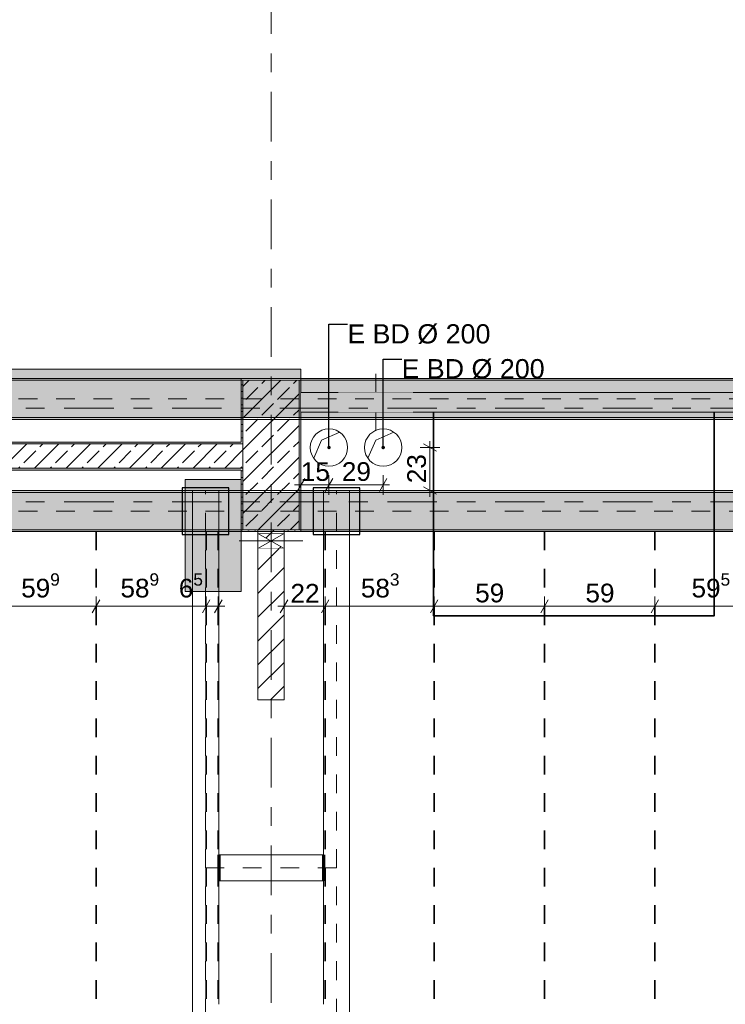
# Model space of a CAD drawing. Header units: metres. Extents: x -3.6 to 84.5, y -11 to 16.8.
# Tile 114 of 225: x 31.6 to 35.4, y 2.7 to 7.9. Entities that reach past the tile are written whole.
import ezdxf

# ---------------------------------------------------------------- set-up
doc = ezdxf.new("R2010")
doc.units = ezdxf.units.M
doc.header["$MEASUREMENT"] = 0
for name, pattern in [('Achse', [0.2, 0.1, -0.05, 0, -0.05]), ('Strichlinie doppelt', [0.546806, 0.264583, -0.105833, 0.070556, -0.105833]), ('Strichlinie eng', [0.115, 0.075, -0.04]), ('Wipeout_Contour', [1, 0, -1])]:
    doc.linetypes.add(name, pattern=pattern)
for name, color, linetype in [('155 - Bemaßung_ Beschriftung.Ausbau - Deckenelemente', 7, 'Continuous'), ('451 - Universal.Achsen Raster', 7, 'Continuous'), ('605 - Struktur.Wand Innen', 7, 'Continuous'), ('607 - Struktur.Stütze', 7, 'Continuous'), ('608 - Struktur.Träger', 7, 'Continuous'), ('612 - Struktur.Stahlbau', 7, 'Continuous'), ('671 - Objekte.Aufzug', 7, 'Continuous'), ('Abbruch_155 - Bemaßung_ Beschriftung.Ausbau - Deckenelemente', 7, 'Continuous'), ('Abbruch_605 - Struktur.Wand Innen', 7, 'Continuous'), ('Neubau_155 - Bemaßung_ Beschriftung.Ausbau - Deckenelemente', 7, 'Continuous'), ('Neubau_605 - Struktur.Wand Innen', 7, 'Continuous'), ('Neubau_612 - Struktur.Stahlbau', 7, 'Continuous')]:
    doc.layers.add(name, color=color, linetype=linetype)
doc.styles.add('ERSTELLTER_STIL_2', font='txt')
doc.linetypes.add('Abbruch 1', pattern='A,0,[1,2022.0244.A_L5A-PL04.08_iB_Deckenelemente 1.OG1.Shx,S=0.001984,R=0,X=0,Y=0],-0.25,0', length=0.25)
doc.dimstyles.new('ERSTELLTER_STIL__1', dxfattribs={"dimtxt": 0.1, "dimasz": 0.0532, "dimexe": 0.18, "dimexo": 0.0625, "dimgap": 0, "dimtad": 1, "dimtih": 1, "dimtoh": 1, "dimzin": 0, "dimdsep": 46, "dimtxsty": 'ERSTELLTER_STIL_2', "dimblk": 'ARROWHEAD_2', "dimblk1": 'ARROWHEAD_2', "dimblk2": 'ARROWHEAD_2', "dimcen": 0.09, "dimse1": 1, "dimse2": 1, "dimclrd": 7, "dimclre": 7, "dimclrt": 7, "dimazin": 0, "dimtfac": 1, "dimtdec": 4, "dimtmove": 0, "dimatfit": 3, "dimfxl": 1, "dimtolj": 1, "dimtzin": 0, "dimarcsym": 0})
doc.dimstyles.new('ERSTELLTER_STIL__3', dxfattribs={"dimtxt": 0.1, "dimasz": 0.0532, "dimexe": 0.18, "dimexo": 0.0625, "dimgap": 0, "dimtad": 1, "dimtih": 1, "dimtoh": 1, "dimzin": 0, "dimdsep": 46, "dimtxsty": 'ERSTELLTER_STIL_2', "dimblk": 'ARROWHEAD_2', "dimblk1": 'ARROWHEAD_2', "dimblk2": 'ARROWHEAD_2', "dimcen": 0.09, "dimse1": 1, "dimse2": 1, "dimclrd": 256, "dimclre": 256, "dimclrt": 256, "dimazin": 0, "dimtfac": 1, "dimtdec": 4, "dimtmove": 0, "dimatfit": 3, "dimfxl": 1, "dimtolj": 1, "dimtzin": 0, "dimarcsym": 0})
doc.dimstyles.new('ERSTELLTER_STIL__4', dxfattribs={"dimtxt": 0.1, "dimasz": 0.0532, "dimexe": 0.18, "dimexo": 0.0625, "dimgap": 0, "dimtad": 1, "dimzin": 0, "dimdsep": 46, "dimtxsty": 'ERSTELLTER_STIL_2', "dimblk": 'ARROWHEAD_2', "dimblk1": 'ARROWHEAD_2', "dimblk2": 'ARROWHEAD_2', "dimcen": 0.09, "dimse1": 1, "dimse2": 1, "dimclrd": 256, "dimclre": 256, "dimclrt": 256, "dimazin": 0, "dimtfac": 1, "dimtdec": 4, "dimtmove": 0, "dimatfit": 3, "dimfxl": 1, "dimtolj": 1, "dimtzin": 0, "dimarcsym": 0})
doc.dimstyles.new('ERSTELLTER_STIL__5', dxfattribs={"dimtxt": 0.1, "dimasz": 0.0532, "dimexe": 0.18, "dimexo": 0.0625, "dimgap": 0, "dimtad": 1, "dimtih": 1, "dimtoh": 1, "dimzin": 0, "dimdsep": 46, "dimtxsty": 'ERSTELLTER_STIL_2', "dimblk": 'ARROWHEAD_2', "dimblk1": 'ARROWHEAD_2', "dimblk2": 'ARROWHEAD_2', "dimcen": 0.09, "dimse1": 1, "dimse2": 1, "dimclrd": 256, "dimclre": 256, "dimclrt": 256, "dimazin": 0, "dimtfac": 1, "dimtdec": 4, "dimtmove": 2, "dimatfit": 3, "dimfxl": 1, "dimtolj": 1, "dimtzin": 0, "dimarcsym": 0})
doc.dimstyles.new('ERSTELLTER_STIL__7', dxfattribs={"dimtxt": 0.18, "dimasz": 0.03648, "dimexe": 0.18, "dimexo": 0.0625, "dimgap": 0, "dimtad": 0, "dimtih": 1, "dimtoh": 1, "dimdec": 4, "dimzin": 0, "dimdsep": 46, "dimcen": 0.09, "dimadec": 0, "dimazin": 0, "dimtfac": 1, "dimtdec": 4, "dimtmove": 0, "dimatfit": 3, "dimldrblk": 'ARROWHEAD_11', "dimfxl": 1, "dimtolj": 1, "dimtzin": 0, "dimarcsym": 0})
pattern_1 = [(45, (0, 0), (-0.08485281, 0.08485281), []), (45, (-0.04243, 0.04243), (-0.08485281, 0.08485281), [0.09, -0.03])]
pattern_2 = [(45, (0, 0), (-0.01767767, 0.01767767), [0, -0.025])]
pattern_3 = [(45, (0, 0), (-0.0636396, 0.0636396), [])]

# ---------------------------------------------------------------- blocks, each defined once
blk = doc.blocks.new('*D270')
at = {"layer": '155 - Bemaßung_ Beschriftung.Ausbau - Deckenelemente', "color": 7, "linetype": 'Continuous', "lineweight": 5}
for p, q in [((31.4152, 4.825), (31.3748, 4.755)), ((31.395, 4.7375), (31.395, 4.8425)), ((32.0142, 4.825), (31.9738, 4.755)), ((31.994, 4.7375), (31.994, 4.8425)), ((31.395, 4.79), (31.994, 4.79))]:
    blk.add_line(p, q, dxfattribs=at)
at = {"layer": '155 - Bemaßung_ Beschriftung.Ausbau - Deckenelemente', "color": 7, "lineweight": 5, "insert": (31.5935, 4.8083), "char_height": 0.1, "attachment_point": 7, "style": 'ERSTELLTER_STIL_2'}
blk.add_mtext('\\A1;{\\pql;\\fArial|b0|i0|c0|p38;59\\fArial|b0|i0|c0|p38;\\A1{\\H.66x;\\S9^  ;}}', dxfattribs=at)
blk = doc.blocks.new('ARROWHEAD_2')
at = {"color": 0, "linetype": 'Continuous', "lineweight": 0}
for p, q in [((0, 0), (-1, 0)), ((-0.378, -0.655), (0.378, 0.655))]:
    blk.add_line(p, q, dxfattribs=at)
blk = doc.blocks.new('*D271')
at = {"layer": '155 - Bemaßung_ Beschriftung.Ausbau - Deckenelemente', "color": 7, "linetype": 'Continuous', "lineweight": 5}
for p, q in [((32.0142, 4.825), (31.9738, 4.755)), ((31.994, 4.7375), (31.994, 4.8425)), ((32.6032, 4.825), (32.5628, 4.755)), ((32.583, 4.7375), (32.583, 4.8425)), ((31.994, 4.79), (32.583, 4.79))]:
    blk.add_line(p, q, dxfattribs=at)
at = {"layer": '155 - Bemaßung_ Beschriftung.Ausbau - Deckenelemente', "color": 7, "lineweight": 5, "char_height": 0.1, "attachment_point": 7, "style": 'ERSTELLTER_STIL_2'}
for s, insert in [('\\A1;{\\pql;\\fArial|b0|i0|c0|p38;58\\fArial|b0|i0|c0|p38;\\A1{\\H.66x;\\S9^  ;}}', (32.1246, 4.8083)), ('\\A1;{\\pql;\\fArial|b0|i0|c0|p38;6\\fArial|b0|i0|c0|p38;\\A1{\\H.66x;\\S5^  ;}}', (32.4368, 4.8083))]:
    blk.add_mtext(s, dxfattribs=dict(at, insert=insert))
blk = doc.blocks.new('*D272')
at = {"layer": '155 - Bemaßung_ Beschriftung.Ausbau - Deckenelemente', "color": 7, "linetype": 'Continuous', "lineweight": 5}
for p, q in [((32.6032, 4.825), (32.5628, 4.755)), ((32.583, 4.7375), (32.583, 4.8425)), ((32.6278, 4.755), (32.6682, 4.825)), ((32.648, 4.7375), (32.648, 4.8425)), ((32.583, 4.79), (32.648, 4.79)), ((32.648, 4.79), (32.6822, 4.79))]:
    blk.add_line(p, q, dxfattribs=at)
blk = doc.blocks.new('*D273')
at = {"layer": '155 - Bemaßung_ Beschriftung.Ausbau - Deckenelemente', "color": 7, "linetype": 'Continuous', "lineweight": 5}
for p, q in [((33.0202, 4.825), (32.9798, 4.755)), ((33, 4.7375), (33, 4.8425)), ((33.2402, 4.825), (33.1998, 4.755)), ((33.22, 4.7375), (33.22, 4.8425)), ((32.9658, 4.79), (33, 4.79)), ((33, 4.79), (33.22, 4.79))]:
    blk.add_line(p, q, dxfattribs=at)
at = {"layer": '155 - Bemaßung_ Beschriftung.Ausbau - Deckenelemente', "color": 7, "lineweight": 5, "insert": (33.0341, 4.81), "char_height": 0.1, "attachment_point": 7, "style": 'ERSTELLTER_STIL_2'}
blk.add_mtext('\\A1;{\\pql;\\fArial|b0|i0|c0|p38;22}', dxfattribs=at)
blk = doc.blocks.new('*D274')
at = {"layer": '155 - Bemaßung_ Beschriftung.Ausbau - Deckenelemente', "color": 7, "linetype": 'Continuous', "lineweight": 5}
for p, q in [((33.2402, 4.825), (33.1998, 4.755)), ((33.22, 4.7375), (33.22, 4.8425)), ((33.8232, 4.825), (33.7828, 4.755)), ((33.803, 4.7375), (33.803, 4.8425)), ((33.22, 4.79), (33.803, 4.79))]:
    blk.add_line(p, q, dxfattribs=at)
at = {"layer": '155 - Bemaßung_ Beschriftung.Ausbau - Deckenelemente', "color": 7, "lineweight": 5, "insert": (33.4106, 4.8083), "char_height": 0.1, "attachment_point": 7, "style": 'ERSTELLTER_STIL_2'}
blk.add_mtext('\\A1;{\\pql;\\fArial|b0|i0|c0|p38;58\\fArial|b0|i0|c0|p38;\\A1{\\H.66x;\\S3^  ;}}', dxfattribs=at)
blk = doc.blocks.new('*D275')
at = {"layer": '155 - Bemaßung_ Beschriftung.Ausbau - Deckenelemente', "color": 7, "linetype": 'Continuous', "lineweight": 5}
for p, q in [((33.8232, 4.825), (33.7828, 4.755)), ((33.803, 4.7375), (33.803, 4.8425)), ((34.4132, 4.825), (34.3728, 4.755)), ((34.393, 4.7375), (34.393, 4.8425)), ((33.803, 4.79), (34.393, 4.79))]:
    blk.add_line(p, q, dxfattribs=at)
at = {"layer": '155 - Bemaßung_ Beschriftung.Ausbau - Deckenelemente', "color": 7, "lineweight": 5, "insert": (34.0221, 4.81), "char_height": 0.1, "attachment_point": 7, "style": 'ERSTELLTER_STIL_2'}
blk.add_mtext('\\A1;{\\pql;\\fArial|b0|i0|c0|p38;59}', dxfattribs=at)
blk = doc.blocks.new('*D276')
at = {"layer": '155 - Bemaßung_ Beschriftung.Ausbau - Deckenelemente', "color": 7, "linetype": 'Continuous', "lineweight": 5}
for p, q in [((34.4132, 4.825), (34.3728, 4.755)), ((34.393, 4.7375), (34.393, 4.8425)), ((35.0032, 4.825), (34.9628, 4.755)), ((34.983, 4.7375), (34.983, 4.8425)), ((34.393, 4.79), (34.983, 4.79))]:
    blk.add_line(p, q, dxfattribs=at)
at = {"layer": '155 - Bemaßung_ Beschriftung.Ausbau - Deckenelemente', "color": 7, "lineweight": 5, "insert": (34.6121, 4.81), "char_height": 0.1, "attachment_point": 7, "style": 'ERSTELLTER_STIL_2'}
blk.add_mtext('\\A1;{\\pql;\\fArial|b0|i0|c0|p38;59}', dxfattribs=at)
blk = doc.blocks.new('*D277')
at = {"layer": '155 - Bemaßung_ Beschriftung.Ausbau - Deckenelemente', "color": 7, "linetype": 'Continuous', "lineweight": 5}
for p, q in [((35.0032, 4.825), (34.9628, 4.755)), ((34.983, 4.7375), (34.983, 4.8425)), ((35.5982, 4.825), (35.5578, 4.755)), ((35.578, 4.7375), (35.578, 4.8425)), ((34.983, 4.79), (35.578, 4.79))]:
    blk.add_line(p, q, dxfattribs=at)
at = {"layer": '155 - Bemaßung_ Beschriftung.Ausbau - Deckenelemente', "color": 7, "lineweight": 5, "insert": (35.1796, 4.8083), "char_height": 0.1, "attachment_point": 7, "style": 'ERSTELLTER_STIL_2'}
blk.add_mtext('\\A1;{\\pql;\\fArial|b0|i0|c0|p38;59\\fArial|b0|i0|c0|p38;\\A1{\\H.66x;\\S5^  ;}}', dxfattribs=at)
blk = doc.blocks.new('*D319')
at = {"layer": '155 - Bemaßung_ Beschriftung.Ausbau - Deckenelemente', "color": 160, "linetype": 'Continuous', "lineweight": 5, "true_color": 0x3232ff}
for p, q in [((33.8325, 5.64), (33.7275, 5.64)), ((33.815, 5.6198), (33.745, 5.6602)), ((33.78, 5.64), (33.78, 5.6742)), ((33.78, 5.41), (33.78, 5.64)), ((33.745, 5.4302), (33.815, 5.3898)), ((33.8325, 5.41), (33.7275, 5.41)), ((33.78, 5.3758), (33.78, 5.41))]:
    blk.add_line(p, q, dxfattribs=at)
at = {"layer": '155 - Bemaßung_ Beschriftung.Ausbau - Deckenelemente', "color": 160, "lineweight": 5, "true_color": 0x3232ff, "insert": (33.76, 5.4491), "char_height": 0.1, "attachment_point": 7, "rotation": 90, "style": 'ERSTELLTER_STIL_2'}
blk.add_mtext('\\A1;{\\pql;\\fArial|b0|i0|c0|p38;23}', dxfattribs=at)
blk = doc.blocks.new('*D320')
at = {"layer": '155 - Bemaßung_ Beschriftung.Ausbau - Deckenelemente', "color": 160, "linetype": 'Continuous', "lineweight": 5, "true_color": 0x3232ff}
for p, q in [((33.09, 5.3875), (33.09, 5.4925)), ((33.24, 5.3875), (33.24, 5.4925)), ((33.0558, 5.44), (33.09, 5.44)), ((33.1102, 5.475), (33.0698, 5.405)), ((33.09, 5.44), (33.24, 5.44)), ((33.2602, 5.475), (33.2198, 5.405))]:
    blk.add_line(p, q, dxfattribs=at)
at = {"layer": '155 - Bemaßung_ Beschriftung.Ausbau - Deckenelemente', "color": 160, "lineweight": 5, "true_color": 0x3232ff, "insert": (33.0895, 5.46), "char_height": 0.1, "attachment_point": 7, "style": 'ERSTELLTER_STIL_2'}
blk.add_mtext('\\A1;{\\pql;\\fArial|b0|i0|c0|p38;15}', dxfattribs=at)
blk = doc.blocks.new('*D321')
at = {"layer": '155 - Bemaßung_ Beschriftung.Ausbau - Deckenelemente', "color": 160, "linetype": 'Continuous', "lineweight": 5, "true_color": 0x3232ff}
for p, q in [((33.24, 5.3875), (33.24, 5.4925)), ((33.53, 5.3875), (33.53, 5.4925)), ((33.2602, 5.475), (33.2198, 5.405)), ((33.24, 5.44), (33.53, 5.44)), ((33.5098, 5.405), (33.5502, 5.475)), ((33.53, 5.44), (33.5642, 5.44))]:
    blk.add_line(p, q, dxfattribs=at)
at = {"layer": '155 - Bemaßung_ Beschriftung.Ausbau - Deckenelemente', "color": 160, "lineweight": 5, "true_color": 0x3232ff, "insert": (33.3091, 5.46), "char_height": 0.1, "attachment_point": 7, "style": 'ERSTELLTER_STIL_2'}
blk.add_mtext('\\A1;{\\pql;\\fArial|b0|i0|c0|p38;29}', dxfattribs=at)
blk = doc.blocks.new('ARROWHEAD_11')
at = {"color": 0, "linetype": 'Continuous', "lineweight": 0}
blk.add_line((0, 0), (-1, 0), dxfattribs=at)
at = {"color": 0, "linetype": 'Continuous', "lineweight": 0, "const_width": 0.25, "flags": 128}
blk.add_lwpolyline([(-0.125, 0, 1), (0.125, 0, 1)], format="xyb", close=True, dxfattribs=at)

msp = doc.modelspace()

# ---------------------------------------------------------------- hatches: boundary and pattern name
at = {"layer": '605 - Struktur.Wand Innen', "linetype": 'Continuous', "lineweight": 0, "true_color": 0x000000}
h = msp.add_hatch(dxfattribs=at)
h.set_pattern_fill('Beton__Stahlbeton_0001', color=18, style=0, pattern_type=2)
h.set_pattern_definition(pattern_1)
h.paths.add_polyline_path([(32.78, 5.6595), (25.88, 5.6595), (25.88, 5.5295), (32.78, 5.5295)])
h = msp.add_hatch(dxfattribs=at)
h.set_pattern_fill('Gips_0001', color=18, style=0, pattern_type=2)
h.set_pattern_definition(pattern_2)
h.paths.add_polyline_path([(25.89, 5.6595), (32.77, 5.6595), (32.77, 5.6695), (25.89, 5.6695)])
h = msp.add_hatch(dxfattribs=at)
h.set_pattern_fill('Gips_0001', color=18, style=0, pattern_type=2)
h.set_pattern_definition(pattern_2)
h.paths.add_polyline_path([(29.42, 5.5195), (32.77, 5.5195), (32.77, 5.5295), (29.42, 5.5295)])
at = {"layer": '607 - Struktur.Stütze', "linetype": 'Continuous', "lineweight": 0, "true_color": 0x000000}
h = msp.add_hatch(dxfattribs=at)
h.set_pattern_fill('Gips_0001', color=18, style=0, pattern_type=2)
h.set_pattern_definition(pattern_2)
h.paths.add_polyline_path([(32.77, 5.6695), (32.78, 5.6695), (32.78, 6), (33.08, 6), (33.08, 5.2), (33, 5.2), (33, 5.19), (33.09, 5.19), (33.09, 6.01), (32.77, 6.01)])
h = msp.add_hatch(dxfattribs=at)
h.set_pattern_fill('Beton__Stahlbeton_0001', color=18, style=0, pattern_type=2)
h.set_pattern_definition(pattern_1)
h.paths.add_polyline_path([(32.78, 5.2), (33.08, 5.2), (33.08, 6), (32.78, 6)])
h = msp.add_hatch(dxfattribs=at)
h.set_pattern_fill('Gips_0001', color=18, style=0, pattern_type=2)
h.set_pattern_definition(pattern_2)
h.paths.add_polyline_path([(32.78, 5.6695), (32.77, 5.6695), (32.77, 5.6595), (32.78, 5.6595)])
h = msp.add_hatch(dxfattribs=at)
h.set_pattern_fill('Gips_0001', color=18, style=0, pattern_type=2)
h.set_pattern_definition(pattern_2)
h.paths.add_polyline_path([(32.77, 5.5195), (32.78, 5.5195), (32.78, 5.5295), (32.77, 5.5295)])
h = msp.add_hatch(dxfattribs=at)
h.set_pattern_fill('Gips_0001', color=18, style=0, pattern_type=2)
h.set_pattern_definition(pattern_2)
h.paths.add_polyline_path([(32.77, 5.19), (32.86, 5.19), (32.86, 5.2), (32.78, 5.2), (32.78, 5.5195), (32.77, 5.5195)])
at = {"layer": '608 - Struktur.Träger', "linetype": 'Continuous', "lineweight": 0, "true_color": 0x000000}
h = msp.add_hatch(dxfattribs=at)
h.set_pattern_fill('Gips_0001', color=18, style=0, pattern_type=2)
h.set_pattern_definition(pattern_2)
h.paths.add_polyline_path([(25.89, 6), (32.77, 6), (32.77, 6.01), (25.89, 6.01)])
h = msp.add_hatch(dxfattribs=at)
h.set_pattern_fill('Gips_0001', color=18, style=0, pattern_type=2)
h.set_pattern_definition(pattern_2)
h.paths.add_polyline_path([(33.09, 6), (39.97, 6), (39.97, 6.01), (33.09, 6.01)])
h = msp.add_hatch(dxfattribs=at)
h.set_pattern_fill('Gips_0001', color=18, style=0, pattern_type=2)
h.set_pattern_definition(pattern_2)
h.paths.add_polyline_path([(32.77, 5.8), (25.89, 5.8), (25.89, 5.79), (32.77, 5.79)])
h = msp.add_hatch(dxfattribs=at)
h.set_pattern_fill('Gips_0001', color=18, style=0, pattern_type=2)
h.set_pattern_definition(pattern_2)
h.paths.add_polyline_path([(33.09, 5.79), (36.46, 5.79), (36.46, 5.8), (33.09, 5.8)])
h = msp.add_hatch(dxfattribs=at)
h.set_pattern_fill('Gips_0001', color=18, style=0, pattern_type=2)
h.set_pattern_definition(pattern_2)
h.paths.add_polyline_path([(29.42, 5.4), (32.77, 5.4), (32.77, 5.41), (29.42, 5.41)])
h = msp.add_hatch(dxfattribs=at)
h.set_pattern_fill('Gips_0001', color=18, style=0, pattern_type=2)
h.set_pattern_definition(pattern_2)
h.paths.add_polyline_path([(33.09, 5.41), (33.09, 5.4), (36.46, 5.4), (36.46, 5.41)])
h = msp.add_hatch(dxfattribs=at)
h.set_pattern_fill('Gips_0001', color=18, style=0, pattern_type=2)
h.set_pattern_definition(pattern_2)
h.paths.add_polyline_path([(29.42, 5.2), (29.42, 5.19), (32.77, 5.19), (32.77, 5.2)])
h = msp.add_hatch(dxfattribs=at)
h.set_pattern_fill('Gips_0001', color=18, style=0, pattern_type=2)
h.set_pattern_definition(pattern_2)
h.paths.add_polyline_path([(33.09, 5.19), (36.46, 5.19), (36.46, 5.2), (33.09, 5.2)])
at = {"layer": '671 - Objekte.Aufzug', "linetype": 'Continuous', "lineweight": 0, "true_color": 0x207f4f}
msp.add_hatch(color=107, dxfattribs=at).paths.add_polyline_path([(32.47, 5.4695), (32.77, 5.4695), (32.77, 4.8695), (32.47, 4.8695)])
at = {"layer": 'Abbruch_605 - Struktur.Wand Innen', "linetype": 'Continuous', "lineweight": 0, "true_color": 0x000000}
h = msp.add_hatch(dxfattribs=at)
h.set_pattern_fill('Holz__Sperrholz_2_0001', color=18, style=0, pattern_type=2)
h.set_pattern_definition([(0, (0, 0), (0, 0.065), []), (45, (0, 0), (-0.13, 0.13), [0.0919239, -0.0919239]), (45, (0.065, 0), (-0.13, 0.13), [0.0919239, -0.0919239]), (45, (0.13, 0), (-0.13, 0.13), [0.0919239, -0.0919239]), (45, (0.195, 0), (-0.13, 0.13), [0.0919239, -0.0919239]), (315, (0, 0), (0.13, 0.13), [0.0919239, -0.0919239]), (315, (0.065, 0), (0.13, 0.13), [0.0919239, -0.0919239]), (315, (0.13, 0), (0.13, 0.13), [0.0919239, -0.0919239]), (315, (0.195, 0), (0.13, 0.13), [0.0919239, -0.0919239])])
h.paths.add_polyline_path([(33.09, 6.06), (25.57, 6.06), (25.57, 6.01), (33.09, 6.01)])
h = msp.add_hatch(dxfattribs=at)
h.set_pattern_fill('MW_Ziegel_0001', color=18, style=0, pattern_type=2)
h.set_pattern_definition(pattern_3)
h.paths.add_polyline_path([(32.86, 5.18), (32.93, 5.14), (33, 5.18)])
h = msp.add_hatch(dxfattribs=at)
h.set_pattern_fill('MW_Ziegel_0001', color=18, style=0, pattern_type=2)
h.set_pattern_definition(pattern_3)
h.paths.add_polyline_path([(32.86, 5.1), (33, 5.1), (32.93, 5.14)])
at = {"layer": 'Neubau_605 - Struktur.Wand Innen', "linetype": 'Continuous', "lineweight": 0, "true_color": 0x000000}
for points in [[(33.69, 5.935), (33.29, 5.935), (33.49, 5.8817)], [(33.29, 5.8285), (33.69, 5.8285), (33.49, 5.8817)]]:
    msp.add_hatch(color=18, dxfattribs=at).paths.add_polyline_path(points)

# ---------------------------------------------------------------- linework, layer by layer
at = {"layer": '155 - Bemaßung_ Beschriftung.Ausbau - Deckenelemente', "color": 7, "linetype": 'Achse', "lineweight": 35}
for p, q in [((31.994, 5.19), (31.994, 0.71)), ((32.583, 5.19), (32.583, 0.71)), ((32.648, 5.19), (32.648, 0.71)), ((33.22, 5.19), (33.22, 0.71)), ((33.803, 5.19), (33.803, 0.71)), ((34.393, 5.19), (34.393, 0.71)), ((34.983, 5.19), (34.983, 0.71))]:
    msp.add_line(p, q, dxfattribs=at)
at = {"layer": '451 - Universal.Achsen Raster', "color": 160, "linetype": 'Strichlinie doppelt', "lineweight": 9, "true_color": 0x3232ff}
msp.add_line((64.935, 5.35), (-3.175, 5.35), dxfattribs=at)
at = {"layer": '605 - Struktur.Wand Innen', "color": 7, "linetype": 'Continuous', "lineweight": 18}
for p, q in [((32.78, 5.6595), (25.88, 5.6595)), ((29.42, 5.5295), (32.78, 5.5295))]:
    msp.add_line(p, q, dxfattribs=at)
at = {"layer": '605 - Struktur.Wand Innen', "color": 7, "linetype": 'Continuous', "lineweight": 13, "flags": 128}
for points in [[(33.69, 5.935), (33.29, 5.935)], [(33.29, 5.8285), (33.69, 5.8285)], [(32.77, 5.6695), (25.89, 5.6695)], [(29.42, 5.5195), (32.77, 5.5195)]]:
    msp.add_lwpolyline(points, dxfattribs=at)
at = {"layer": '607 - Struktur.Stütze', "color": 7, "linetype": 'Continuous', "lineweight": 5, "flags": 128}
for points in [[(32.77, 6.01), (32.77, 5.6695)], [(33, 5.19), (33.09, 5.19), (33.09, 6.01)], [(32.77, 5.5195), (32.77, 5.19), (32.86, 5.19)]]:
    msp.add_lwpolyline(points, dxfattribs=at)
at = {"layer": '607 - Struktur.Stütze', "color": 7, "linetype": 'Continuous', "lineweight": 13, "flags": 128}
msp.add_lwpolyline([(32.78, 5.2), (33.08, 5.2), (33.08, 6), (32.78, 6)], close=True, dxfattribs=at)
at = {"layer": '608 - Struktur.Träger', "color": 7, "linetype": 'Continuous', "lineweight": 13}
for p, q in [((0.38, 6.01), (61.88, 6.01)), ((32.77, 6), (25.89, 6)), ((33.09, 6), (32.77, 6)), ((39.97, 6), (33.09, 6)), ((0.38, 5.79), (61.88, 5.79)), ((0.38, 5.41), (61.88, 5.41)), ((32.77, 5.4), (29.42, 5.4)), ((33.09, 5.4), (32.77, 5.4)), ((36.46, 5.4), (33.09, 5.4))]:
    msp.add_line(p, q, dxfattribs=at)
at = {"layer": '608 - Struktur.Träger', "color": 7, "linetype": 'Continuous', "lineweight": 5}
for p, q in [((32.77, 6.01), (25.89, 6.01)), ((32.77, 6.01), (32.77, 6)), ((33.09, 6.01), (33.09, 6)), ((39.97, 6.01), (33.09, 6.01)), ((32.77, 5.8), (32.77, 5.79)), ((33.09, 5.8), (33.09, 5.79)), ((32.77, 5.79), (25.89, 5.79)), ((36.46, 5.79), (33.09, 5.79)), ((32.77, 5.41), (29.42, 5.41)), ((32.77, 5.41), (32.77, 5.4)), ((33.09, 5.41), (33.09, 5.4)), ((36.46, 5.41), (33.09, 5.41)), ((32.77, 5.19), (29.42, 5.19)), ((32.77, 5.2), (32.77, 5.19)), ((33.09, 5.2), (33.09, 5.19)), ((36.46, 5.19), (33.09, 5.19))]:
    msp.add_line(p, q, dxfattribs=at)
at = {"layer": '608 - Struktur.Träger', "color": 7, "linetype": 'Achse', "lineweight": 9}
msp.add_line((0.38, 5.3), (61.88, 5.3), dxfattribs=at)
at = {"layer": '608 - Struktur.Träger', "color": 7, "linetype": 'Continuous', "lineweight": 13, "flags": 128}
msp.add_lwpolyline([(54.69, 5.8), (54.37, 5.8), (47.49, 5.8), (47.17, 5.8), (40.29, 5.8), (39.97, 5.8), (36.6, 5.8), (36.46, 5.8), (33.09, 5.8), (32.77, 5.8), (25.89, 5.8), (25.57, 5.8), (22.2, 5.8), (22.04, 5.8), (18.69, 5.8), (18.37, 5.8), (15.02, 5.8), (14.86, 5.8), (11.49, 5.8), (11.17, 5.8), (7.89, 5.8), (7.57, 5.8), (0.69, 5.8), (0.38, 5.8)], dxfattribs=at)
at = {"layer": '671 - Objekte.Aufzug', "color": 7, "linetype": 'Continuous', "lineweight": 18, "flags": 128}
msp.add_lwpolyline([(32.47, 5.4695), (32.77, 5.4695), (32.77, 4.8695), (32.47, 4.8695)], close=True, dxfattribs=at)
at = {"layer": 'Abbruch_155 - Bemaßung_ Beschriftung.Ausbau - Deckenelemente', "color": 7, "linetype": 'Abbruch 1', "lineweight": 18}
for centre, start, end in [((33.24, 5.64), 90, 180), ((33.24, 5.64), 0, 90), ((33.53, 5.64), 90, 180), ((33.53, 5.64), 0, 90), ((33.24, 5.64), 180, 270), ((33.24, 5.64), 270, 0), ((33.53, 5.64), 180, 270), ((33.53, 5.64), 270, 0)]:
    msp.add_arc(centre, 0.1, start, end, dxfattribs=at)
at = {"layer": 'Abbruch_605 - Struktur.Wand Innen', "color": 160, "linetype": 'Abbruch 1', "lineweight": 5, "true_color": 0x3232ff}
for p, q in [((33.49, 6.035), (33.49, 5.7285)), ((32.76, 5.14), (33.1, 5.14)), ((32.76, 5.14), (33.1, 5.14))]:
    msp.add_line(p, q, dxfattribs=at)
at = {"layer": 'Abbruch_605 - Struktur.Wand Innen', "color": 7, "linetype": 'Abbruch 1', "lineweight": 13}
for p, q in [((33.29, 5.935), (33.29, 5.8285)), ((33.69, 5.8285), (33.69, 5.935))]:
    msp.add_line(p, q, dxfattribs=at)
at = {"layer": 'Abbruch_605 - Struktur.Wand Innen', "color": 7, "linetype": 'Abbruch 1', "lineweight": 18}
for p, q in [((33, 5.18), (32.86, 5.18)), ((32.86, 5.1), (33, 5.1))]:
    msp.add_line(p, q, dxfattribs=at)
at = {"layer": 'Abbruch_605 - Struktur.Wand Innen', "color": 7, "linetype": 'Abbruch 1', "lineweight": 18, "flags": 128}
for points in [[(33.09, 6.06), (25.57, 6.06)], [(25.57, 6.01), (33.09, 6.01)], [(33.09, 6.01), (33.09, 6.06)], [(32.86, 5.18), (32.86, 5.1)], [(33, 5.1), (33, 5.18)]]:
    msp.add_lwpolyline(points, dxfattribs=at)
at = {"layer": 'Neubau_155 - Bemaßung_ Beschriftung.Ausbau - Deckenelemente', "color": 1, "linetype": 'Continuous', "lineweight": 5}
for p, q in [((33.2, 5.68), (33.2975, 5.7218)), ((33.49, 5.68), (33.5875, 5.7218)), ((33.1582, 5.5825), (33.2, 5.68)), ((33.4482, 5.5825), (33.49, 5.68))]:
    msp.add_line(p, q, dxfattribs=at)
at = {"layer": 'Neubau_605 - Struktur.Wand Innen', "color": 1, "linetype": 'Strichlinie eng', "lineweight": 9}
for p, q in [((33.29, 5.935), (33.69, 5.8285)), ((33.69, 5.935), (33.29, 5.8285))]:
    msp.add_line(p, q, dxfattribs=at)
at = {"layer": 'Neubau_605 - Struktur.Wand Innen', "color": 1, "linetype": 'Continuous', "lineweight": 9}
for p, q in [((32.86, 5.1), (33, 5.18)), ((32.86, 5.18), (33, 5.1))]:
    msp.add_line(p, q, dxfattribs=at)
at = {"layer": 'Neubau_612 - Struktur.Stahlbau', "color": 1, "linetype": 'Continuous', "lineweight": 13}
for p, q in [((32.51, 0.39), (32.51, 5.41)), ((32.65, 5.41), (32.51, 5.41)), ((32.65, 3.46), (32.65, 5.41)), ((33.21, 3.46), (33.21, 5.41)), ((33.35, 5.41), (33.21, 5.41)), ((33.35, 0.39), (33.35, 5.41)), ((32.65, 3.46), (33.21, 3.46)), ((32.65, 2.66), (32.65, 3.32)), ((32.65, 3.32), (33.21, 3.32)), ((33.21, 2.66), (33.21, 3.32))]:
    msp.add_line(p, q, dxfattribs=at)
at = {"layer": 'Neubau_612 - Struktur.Stahlbau', "color": 1, "linetype": 'Achse', "lineweight": 9}
for p, q in [((32.58, 0.39), (32.58, 5.41)), ((33.28, 0.39), (33.28, 5.41)), ((32.58, 3.39), (33.28, 3.39))]:
    msp.add_line(p, q, dxfattribs=at)
at = {"layer": 'Neubau_612 - Struktur.Stahlbau', "color": 1, "linetype": 'Continuous', "lineweight": 70}
for p, q in [((32.65, 3.46), (32.65, 3.32)), ((33.21, 3.46), (33.21, 3.32))]:
    msp.add_line(p, q, dxfattribs=at)
at = {"layer": 'Neubau_612 - Struktur.Stahlbau', "color": 1, "linetype": 'Continuous', "lineweight": 25, "flags": 128}
for points in [[(32.4539, 5.175), (32.7039, 5.175), (32.7039, 5.425), (32.4539, 5.425)], [(33.1556, 5.175), (33.4056, 5.175), (33.4056, 5.425), (33.1556, 5.425)]]:
    msp.add_lwpolyline(points, close=True, dxfattribs=at)

# ---------------------------------------------------------------- texts
at = {"layer": '155 - Bemaßung_ Beschriftung.Ausbau - Deckenelemente', "color": 1, "linetype": 'Continuous', "lineweight": 9, "insert": (33.34, 6.2999), "char_height": 0.1, "attachment_point": 1, "style": 'ERSTELLTER_STIL_2'}
msp.add_mtext('\\A1;{\\pql;\\fArial|b0|i0|c0|p38;E\\fArial|b0|i0|c0|p38;\\H1.028354x; BD Ø \\fArial|b0|i0|c0|p38;2\\fArial|b0|i0|c0|p38;00}', dxfattribs=at)

# ---------------------------------------------------------------- dimensions: what is measured, and where the dimension line sits
at = {"layer": '155 - Bemaßung_ Beschriftung.Ausbau - Deckenelemente', "color": 160, "linetype": 'Continuous', "lineweight": 5, "true_color": 0x3232ff}
for base, p1, p2, dimstyle, picture, middle in [((33.24, 5.44), (33.09, 5.79), (33.24, 5.64), 'ERSTELLTER_STIL__5', '*D320', (33.1657, 5.51)), ((33.53, 5.44), (33.24, 5.64), (33.53, 5.64), 'ERSTELLTER_STIL__3', '*D321', (33.3853, 5.51))]:
    dim = msp.add_linear_dim(base=base, p1=p1, p2=p2, dimstyle=dimstyle, dxfattribs=at)
    dim.commit()
    dim.dimension.update_dxf_attribs({"geometry": picture, "text_midpoint": middle, "dimtype": 160})
dim = msp.add_linear_dim(base=(33.78, 5.64), p1=(33.09, 5.41), p2=(33.53, 5.64), angle=90, dimstyle='ERSTELLTER_STIL__4', dxfattribs=at)
dim.commit()
dim.dimension.update_dxf_attribs({"geometry": '*D319', "text_midpoint": (33.71, 5.5253), "dimtype": 160, "text_rotation": 90})
at = {"layer": '155 - Bemaßung_ Beschriftung.Ausbau - Deckenelemente', "color": 7, "linetype": 'Continuous', "lineweight": 5}
for base, p1, p2, picture, middle in [((31.994, 4.79), (31.395, 5.19), (31.994, 5.19), '*D270', (31.8048, 4.86)), ((32.583, 4.79), (31.994, 5.19), (32.583, 5.19), '*D271', (32.3359, 4.86)), ((32.6479749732, 4.7899822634), (32.5829749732, 5.1899822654), (32.6479749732, 5.1899822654), '*D272', (32.6099509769, 4.8599822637)), ((33.803, 4.79), (33.22, 5.19), (33.803, 5.19), '*D274', (33.6219, 4.86)), ((34.393, 4.79), (33.803, 5.19), (34.393, 5.19), '*D275', (34.0984, 4.86)), ((34.983, 4.79), (34.393, 5.19), (34.983, 5.19), '*D276', (34.6884, 4.86)), ((35.5780021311, 4.7899822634), (34.9830021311, 5.1899930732), (35.5780021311, 5.1899930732), '*D277', (35.3908683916, 4.8599822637))]:
    dim = msp.add_linear_dim(base=base, p1=p1, p2=p2, dimstyle='ERSTELLTER_STIL__1', dxfattribs=at)
    dim.commit()
    dim.dimension.update_dxf_attribs({"geometry": picture, "text_midpoint": middle, "dimtype": 160})

# ---------------------------------------------------------------- next in the draw order: wipeouts: each hides what was drawn before it
at = {"color": 254, "linetype": 'Wipeout_Contour', "lineweight": 0, "ltscale": 141.078182}
msp.add_wipeout([(36.46, 5.935), (33.09, 5.935), (33.09, 5.8285), (36.46, 5.8285)], dxfattribs=at).dxf.layer = '605 - Struktur.Wand Innen'
at = {"color": 254, "linetype": 'Wipeout_Contour', "lineweight": 0, "ltscale": 133.360147}
msp.add_wipeout([(33, 5.2), (32.86, 5.2), (32.86, 5.18), (33, 5.18)], dxfattribs=at).dxf.layer = '605 - Struktur.Wand Innen'
at = {"color": 254, "linetype": 'Wipeout_Contour', "lineweight": 0, "ltscale": 133.072747}
msp.add_wipeout([(32.86, 5.1), (32.86, 4.29), (33, 4.29), (33, 5.1)], dxfattribs=at).dxf.layer = '605 - Struktur.Wand Innen'

# ---------------------------------------------------------------- next in the draw order: hatches: boundary and pattern name
at = {"layer": '605 - Struktur.Wand Innen', "linetype": 'Continuous', "lineweight": 0, "true_color": 0x000000}
h = msp.add_hatch(dxfattribs=at)
h.set_pattern_fill('MW_Ziegel_0001', color=18, style=0, pattern_type=2)
h.set_pattern_definition(pattern_3)
h.paths.add_polyline_path([(33, 5.2), (32.86, 5.2), (32.86, 5.18), (33, 5.18)])
h = msp.add_hatch(dxfattribs=at)
h.set_pattern_fill('MW_Ziegel_0001', color=18, style=0, pattern_type=2)
h.set_pattern_definition(pattern_3)
h.paths.add_polyline_path([(32.86, 5.1), (32.86, 4.29), (33, 4.29), (33, 5.1)])
at = {"layer": '608 - Struktur.Träger', "linetype": 'Continuous', "lineweight": 0, "true_color": 0x000000}
h = msp.add_hatch(dxfattribs=at)
h.set_pattern_fill('Beton__Stahlbeton_0001', color=18, style=0, pattern_type=2)
h.set_pattern_definition(pattern_1)
h.paths.add_polyline_path([(0.69, 6), (0.38, 6), (0.38, 5.8), (0.69, 5.8), (7.57, 5.8), (7.89, 5.8), (11.17, 5.8), (11.49, 5.8), (14.86, 5.8), (15.02, 5.8), (18.37, 5.8), (18.69, 5.8), (22.04, 5.8), (22.2, 5.8), (25.57, 5.8), (25.89, 5.8), (32.77, 5.8), (33.09, 5.8), (36.46, 5.8), (36.6, 5.8), (39.97, 5.8), (40.29, 5.8), (47.17, 5.8), (47.49, 5.8), (54.37, 5.8), (54.69, 5.8), (58.06, 5.8), (58.195, 5.8), (61.57, 5.8), (61.88, 5.8), (61.88, 6), (61.57, 6), (54.69, 6), (54.37, 6), (50.9225, 6), (50.8575, 6), (47.49, 6), (47.17, 6), (40.29, 6), (39.97, 6), (33.09, 6), (32.77, 6), (25.89, 6), (25.57, 6), (18.69, 6), (18.37, 6), (11.49, 6), (11.17, 6), (7.89, 6), (7.57, 6)])
h = msp.add_hatch(dxfattribs=at)
h.set_pattern_fill('Beton__Stahlbeton_0001', color=18, style=0, pattern_type=2)
h.set_pattern_definition(pattern_1)
h.paths.add_polyline_path([(0.69, 5.4), (0.38, 5.4), (0.38, 5.2), (0.69, 5.2), (7.57, 5.2), (7.89, 5.2), (11.17, 5.2), (11.49, 5.2), (14.86, 5.2), (15.02, 5.2), (18.37, 5.2), (18.69, 5.2), (22.04, 5.2), (22.2, 5.2), (25.57, 5.2), (25.89, 5.2), (29.26, 5.2), (29.42, 5.2), (32.77, 5.2), (33.09, 5.2), (36.46, 5.2), (36.6, 5.2), (39.97, 5.2), (40.29, 5.2), (47.16, 5.2), (47.49, 5.2), (54.37, 5.2), (54.69, 5.2), (58.06, 5.2), (58.195, 5.2), (61.57, 5.2), (61.88, 5.2), (61.88, 5.4), (61.57, 5.4), (58.195, 5.4), (58.06, 5.4), (54.69, 5.4), (54.37, 5.4), (47.49, 5.4), (47.17, 5.4), (40.29, 5.4), (39.97, 5.4), (36.6, 5.4), (36.46, 5.4), (33.09, 5.4), (32.77, 5.4), (29.42, 5.4), (29.26, 5.4), (25.89, 5.4), (25.57, 5.4), (22.2, 5.4), (22.04, 5.4), (18.69, 5.4), (18.37, 5.4), (15.02, 5.4), (14.86, 5.4), (11.49, 5.4), (11.17, 5.4), (7.89, 5.4), (7.57, 5.4)])

# ---------------------------------------------------------------- next in the draw order: linework, layer by layer
at = {"layer": '451 - Universal.Achsen Raster', "color": 160, "linetype": 'Strichlinie doppelt', "lineweight": 9, "true_color": 0x3232ff}
for p, q in [((32.93, -10.585), (32.93, 16.355)), ((64.935, 5.85), (-3.175, 5.85))]:
    msp.add_line(p, q, dxfattribs=at)
at = {"layer": '605 - Struktur.Wand Innen', "color": 7, "linetype": 'Continuous', "lineweight": 13, "flags": 128}
for points in [[(33.29, 5.935), (33.09, 5.935)], [(36.46, 5.935), (33.69, 5.935)], [(33.09, 5.8285), (33.29, 5.8285)], [(33.69, 5.8285), (36.46, 5.8285)]]:
    msp.add_lwpolyline(points, dxfattribs=at)
at = {"layer": '605 - Struktur.Wand Innen', "color": 7, "linetype": 'Continuous', "lineweight": 18, "flags": 128}
for points in [[(32.86, 5.2), (32.86, 5.18)], [(33, 5.18), (33, 5.2)], [(32.86, 5.1), (32.86, 4.29)], [(33, 4.29), (33, 5.1)], [(32.86, 4.29), (33, 4.29)]]:
    msp.add_lwpolyline(points, dxfattribs=at)
at = {"layer": '608 - Struktur.Träger', "color": 7, "linetype": 'Achse', "lineweight": 9}
msp.add_line((0.38, 5.9), (61.88, 5.9), dxfattribs=at)
at = {"layer": '608 - Struktur.Träger', "color": 7, "linetype": 'Continuous', "lineweight": 13}
msp.add_line((0.38, 5.19), (61.88, 5.19), dxfattribs=at)
at = {"layer": '608 - Struktur.Träger', "color": 7, "linetype": 'Continuous', "lineweight": 13, "flags": 128}
msp.add_lwpolyline([(54.69, 5.2), (54.37, 5.2), (47.49, 5.2), (47.16, 5.2), (40.29, 5.2), (39.97, 5.2), (36.6, 5.2), (36.46, 5.2), (33.09, 5.2), (32.77, 5.2), (29.42, 5.2), (29.26, 5.2), (25.89, 5.2), (25.57, 5.2), (22.2, 5.2), (22.04, 5.2), (18.69, 5.2), (18.37, 5.2)], dxfattribs=at)
at = {"layer": '612 - Struktur.Stahlbau', "color": 230, "linetype": 'Continuous', "lineweight": 35, "true_color": 0xff008c, "flags": 128}
msp.add_lwpolyline([(33.8, 5.8285), (33.8, 4.7385), (35.3, 4.7385), (35.3, 5.8285)], dxfattribs=at)

# ---------------------------------------------------------------- next in the draw order: texts
at = {"layer": '155 - Bemaßung_ Beschriftung.Ausbau - Deckenelemente', "color": 1, "linetype": 'Continuous', "lineweight": 9, "insert": (33.63, 6.1133), "char_height": 0.1, "attachment_point": 1, "style": 'ERSTELLTER_STIL_2'}
msp.add_mtext('\\A1;{\\pql;\\fArial|b0|i0|c0|p38;E\\fArial|b0|i0|c0|p38;\\H1.028354x; BD Ø \\fArial|b0|i0|c0|p38;2\\fArial|b0|i0|c0|p38;00}', dxfattribs=at)

# ---------------------------------------------------------------- next in the draw order: dimensions: what is measured, and where the dimension line sits
at = {"layer": '155 - Bemaßung_ Beschriftung.Ausbau - Deckenelemente', "color": 7, "linetype": 'Continuous', "lineweight": 5}
dim = msp.add_linear_dim(base=(33.22, 4.79), p1=(33, 4.29), p2=(33.22, 5.19), dimstyle='ERSTELLTER_STIL__1', dxfattribs=at)
dim.commit()
dim.dimension.update_dxf_attribs({"geometry": '*D273', "text_midpoint": (33.1104, 4.86), "dimtype": 160})

# ---------------------------------------------------------------- next in the draw order: leaders
at = {"layer": '155 - Bemaßung_ Beschriftung.Ausbau - Deckenelemente', "color": 1, "linetype": 'Continuous', "lineweight": 9, "annotation_type": 0, "has_hookline": 1, "hookline_direction": 0, "text_width": 0.7454}
for points in [[(33.24, 5.64), (33.24, 6.2999), (33.34, 6.2999)], [(33.53, 5.64), (33.53, 6.1133), (33.63, 6.1133)]]:
    msp.add_leader(points, dimstyle='ERSTELLTER_STIL__7', dxfattribs=at)

doc.saveas('drawing.dxf')
